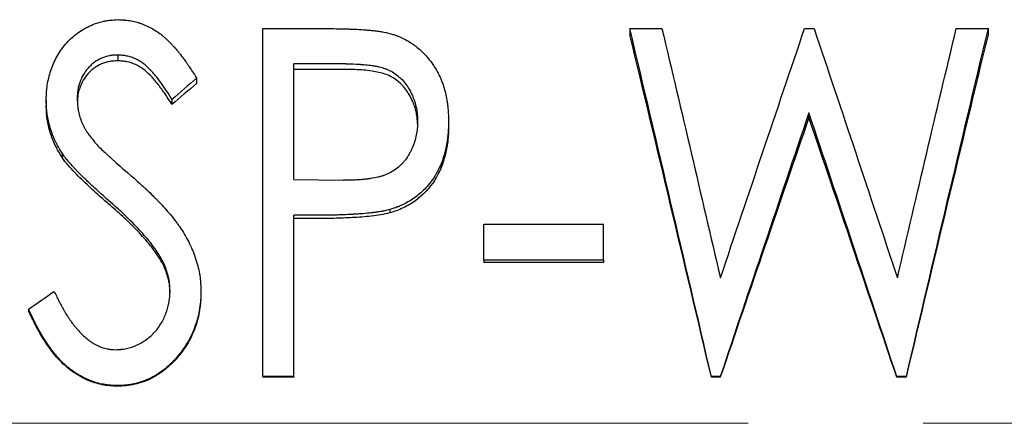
# Model space of a CAD drawing. Header units: millimetres. Extents: x 0 to 420, y 0 to 297.
# Tile 11 of 16: x 157.56 to 171.83, y 143.31 to 149.17. Entities that reach past the tile are written whole.
import ezdxf

# ---------------------------------------------------------------- set-up
doc = ezdxf.new("R2010")
doc.units = ezdxf.units.MM
doc.linetypes.add('CENTERX2', pattern=[20.32, 12.7, -2.54, 2.54, -2.54])

msp = doc.modelspace()

# ---------------------------------------------------------------- linework, layer by layer
at = {"color": 7, "linetype": 'Continuous', "lineweight": 25}
for p, q in [((161.082, 149.039), (161.94, 149.039)), ((161.082, 143.99), (161.082, 149.039)), ((166.402, 149.039), (166.402, 148.949)), ((166.402, 149.039), (166.867, 149.039)), ((168.936, 149.039), (169.073, 149.039)), ((171.134, 149.039), (171.595, 149.039)), ((171.595, 149.039), (171.595, 148.949)), ((158.978, 148.654), (158.978, 148.57)), ((162.283, 148.525), (161.531, 148.525)), ((161.531, 146.848), (161.531, 148.525)), ((160.12, 148.319), (160.12, 148.241)), ((162.283, 148.444), (161.531, 148.444)), ((157.941, 147.997), (157.941, 147.924)), ((159.764, 148.011), (159.764, 147.937)), ((168.998, 147.817), (168.998, 147.747)), ((163.774, 147.693), (163.774, 147.625)), ((158.171, 147.231), (158.171, 147.17)), ((161.531, 146.848), (162.252, 146.837)), ((161.836, 146.33), (161.531, 146.33)), ((161.531, 143.99), (161.531, 146.33)), ((162.923, 146.413), (162.923, 146.365)), ((161.836, 146.283), (161.531, 146.283)), ((164.287, 146.2), (166.018, 146.2)), ((164.287, 145.681), (164.287, 146.2)), ((166.018, 145.681), (166.018, 146.2)), ((159.588, 145.738), (159.588, 145.7)), ((166.018, 145.681), (164.287, 145.681)), ((164.287, 145.681), (164.287, 145.644)), ((166.018, 145.644), (164.287, 145.644)), ((166.018, 145.681), (166.018, 145.644)), ((160.184, 145.233), (160.184, 145.203)), ((157.684, 144.969), (157.684, 144.943)), ((161.531, 143.99), (161.082, 143.99)), ((161.082, 143.99), (161.082, 143.98)), ((161.531, 143.98), (161.082, 143.98)), ((161.531, 143.99), (161.531, 143.98)), ((167.585, 143.99), (167.585, 143.98)), ((167.713, 143.99), (167.585, 143.99)), ((167.713, 143.98), (167.585, 143.98)), ((167.713, 143.99), (167.713, 143.98)), ((170.272, 143.99), (170.272, 143.98)), ((170.406, 143.99), (170.272, 143.99)), ((170.406, 143.98), (170.272, 143.98)), ((170.406, 143.99), (170.406, 143.98)), ((158.973, 143.86), (158.973, 143.851))]:
    msp.add_line(p, q, dxfattribs=at)
at = {"color": 7, "linetype": 'CENTERX2', "lineweight": 18}
msp.add_line((269.716, 143.313), (35.716, 143.313), dxfattribs=at)
at = {"color": 7, "linetype": 'Continuous', "lineweight": 25}
for points, knots in [([(157.941, 147.997), (157.941, 148.022), (157.942, 148.043), (157.943, 148.071), (157.943, 148.079), (157.944, 148.091), (157.944, 148.094), (157.944, 148.099), (157.944, 148.101), (157.945, 148.104), (157.945, 148.105), (157.946, 148.126), (157.948, 148.144), (157.951, 148.181), (157.954, 148.198), (157.968, 148.29), (157.986, 148.362), (158.03, 148.497), (158.059, 148.564), (158.113, 148.663), (158.133, 148.694), (158.174, 148.754), (158.196, 148.782), (158.267, 148.865), (158.32, 148.915), (158.406, 148.98), (158.436, 149.001), (158.499, 149.039), (158.531, 149.056), (158.634, 149.105), (158.702, 149.129), (158.789, 149.147), (158.806, 149.151), (158.833, 149.155), (158.842, 149.156), (158.856, 149.158), (158.861, 149.158), (158.868, 149.159), (158.87, 149.159), (158.875, 149.16), (158.878, 149.16), (158.903, 149.162), (158.94, 149.165), (158.988, 149.167)], [0, 0, 0, 0, 0.03125, 0.03125, 0.046875, 0.046875, 0.054688, 0.054688, 0.058594, 0.058594, 0.0625, 0.0625, 0.09375, 0.09375, 0.125, 0.125, 0.25, 0.25, 0.375, 0.375, 0.4375, 0.4375, 0.5, 0.5, 0.625, 0.625, 0.6875, 0.6875, 0.75, 0.75, 0.875, 0.875, 0.90625, 0.90625, 0.921875, 0.921875, 0.929688, 0.929688, 0.933594, 0.933594, 0.9375, 0.9375, 1, 1, 1, 1]), ([(158.988, 149.167), (159.009, 149.166), (159.027, 149.165), (159.05, 149.164), (159.057, 149.163), (159.067, 149.163), (159.07, 149.163), (159.074, 149.162), (159.076, 149.162), (159.078, 149.162), (159.079, 149.162), (159.114, 149.159), (159.144, 149.155), (159.202, 149.144), (159.231, 149.137), (159.276, 149.124), (159.29, 149.119), (159.32, 149.109), (159.336, 149.103), (159.409, 149.074), (159.464, 149.046), (159.542, 148.997), (159.567, 148.98), (159.605, 148.952), (159.617, 148.943), (159.635, 148.928), (159.641, 148.923), (159.652, 148.913), (159.659, 148.907), (159.685, 148.883), (159.707, 148.863), (159.74, 148.83), (159.751, 148.819), (159.767, 148.801), (159.773, 148.795), (159.781, 148.786), (159.784, 148.783), (159.79, 148.777), (159.793, 148.773), (159.811, 148.753), (159.829, 148.732), (159.859, 148.696), (159.869, 148.683), (159.885, 148.663), (159.89, 148.656), (159.898, 148.645), (159.901, 148.642), (159.907, 148.635), (159.91, 148.63), (159.932, 148.601), (159.951, 148.576), (159.978, 148.538), (159.987, 148.525), (159.999, 148.507), (160.004, 148.5), (160.01, 148.491), (160.012, 148.488), (160.015, 148.484), (160.016, 148.482), (160.018, 148.479), (160.019, 148.477), (160.042, 148.443), (160.075, 148.391), (160.12, 148.319)], [0, 0, 0, 0, 0.03125, 0.03125, 0.046875, 0.046875, 0.054688, 0.054688, 0.058594, 0.058594, 0.0625, 0.0625, 0.125, 0.125, 0.1875, 0.1875, 0.21875, 0.21875, 0.25, 0.25, 0.375, 0.375, 0.4375, 0.4375, 0.46875, 0.46875, 0.484375, 0.484375, 0.5, 0.5, 0.5625, 0.5625, 0.59375, 0.59375, 0.609375, 0.609375, 0.617188, 0.617188, 0.625, 0.625, 0.6875, 0.6875, 0.71875, 0.71875, 0.734375, 0.734375, 0.742188, 0.742188, 0.75, 0.75, 0.8125, 0.8125, 0.84375, 0.84375, 0.859375, 0.859375, 0.867188, 0.867188, 0.871094, 0.871094, 0.875, 0.875, 1, 1, 1, 1]), ([(161.94, 149.039), (162.035, 149.038), (162.124, 149.037), (162.249, 149.034), (162.289, 149.033), (162.347, 149.031), (162.367, 149.03), (162.395, 149.029), (162.404, 149.029), (162.418, 149.028), (162.422, 149.028), (162.429, 149.027), (162.431, 149.027), (162.436, 149.027), (162.437, 149.027), (162.492, 149.024), (162.538, 149.021), (162.601, 149.016), (162.62, 149.015), (162.648, 149.012), (162.657, 149.011), (162.669, 149.01), (162.674, 149.01), (162.68, 149.009), (162.682, 149.009), (162.686, 149.008), (162.687, 149.008), (162.712, 149.005), (162.733, 149.003), (162.764, 148.999), (162.774, 148.997), (162.789, 148.995), (162.794, 148.994), (162.804, 148.992), (162.81, 148.992), (162.847, 148.985), (162.888, 148.976), (162.936, 148.963)], [0, 0, 0, 0, 0.25, 0.25, 0.375, 0.375, 0.4375, 0.4375, 0.46875, 0.46875, 0.484375, 0.484375, 0.492188, 0.492188, 0.5, 0.5, 0.625, 0.625, 0.6875, 0.6875, 0.71875, 0.71875, 0.734375, 0.734375, 0.742188, 0.742188, 0.75, 0.75, 0.8125, 0.8125, 0.84375, 0.84375, 0.859375, 0.859375, 0.875, 0.875, 1, 1, 1, 1]), ([(162.936, 148.963), (162.957, 148.957), (162.976, 148.951), (163.001, 148.942), (163.008, 148.94), (163.018, 148.936), (163.021, 148.935), (163.026, 148.933), (163.027, 148.933), (163.03, 148.932), (163.031, 148.932), (163.048, 148.925), (163.063, 148.919), (163.086, 148.908), (163.094, 148.905), (163.11, 148.897), (163.119, 148.893), (163.156, 148.875), (163.185, 148.858), (163.228, 148.831), (163.242, 148.822), (163.271, 148.802), (163.285, 148.791), (163.326, 148.76), (163.352, 148.738), (163.389, 148.703), (163.401, 148.691), (163.425, 148.667), (163.436, 148.655), (163.496, 148.587), (163.538, 148.532), (163.589, 148.451), (163.606, 148.423), (163.629, 148.377), (163.637, 148.362), (163.652, 148.33), (163.659, 148.312), (163.679, 148.264), (163.691, 148.232), (163.712, 148.167), (163.722, 148.134), (163.737, 148.069), (163.743, 148.035), (163.752, 147.985), (163.755, 147.968), (163.758, 147.942), (163.759, 147.933), (163.761, 147.92), (163.761, 147.916), (163.762, 147.91), (163.762, 147.907), (163.763, 147.903), (163.763, 147.9), (163.769, 147.848), (163.772, 147.779), (163.774, 147.693)], [0, 0, 0, 0, 0.03125, 0.03125, 0.046875, 0.046875, 0.054688, 0.054688, 0.058594, 0.058594, 0.0625, 0.0625, 0.09375, 0.09375, 0.109375, 0.109375, 0.125, 0.125, 0.1875, 0.1875, 0.21875, 0.21875, 0.25, 0.25, 0.3125, 0.3125, 0.34375, 0.34375, 0.375, 0.375, 0.5, 0.5, 0.5625, 0.5625, 0.59375, 0.59375, 0.625, 0.625, 0.6875, 0.6875, 0.75, 0.75, 0.8125, 0.8125, 0.84375, 0.84375, 0.859375, 0.859375, 0.867188, 0.867188, 0.871094, 0.871094, 0.875, 0.875, 1, 1, 1, 1]), ([(158.978, 148.654), (158.952, 148.653), (158.928, 148.651), (158.898, 148.649), (158.889, 148.648), (158.876, 148.646), (158.872, 148.646), (158.867, 148.645), (158.865, 148.645), (158.861, 148.644), (158.86, 148.644), (158.821, 148.637), (158.782, 148.624), (158.704, 148.59), (158.668, 148.57), (158.623, 148.536), (158.608, 148.524), (158.586, 148.503), (158.578, 148.496), (158.564, 148.481), (158.556, 148.473), (158.522, 148.435), (158.499, 148.402), (158.458, 148.333), (158.441, 148.297), (158.421, 148.238), (158.415, 148.218), (158.407, 148.189), (158.405, 148.179), (158.402, 148.164), (158.401, 148.159), (158.4, 148.152), (158.4, 148.149), (158.399, 148.145), (158.399, 148.141), (158.395, 148.113), (158.392, 148.073), (158.39, 148.019)], [0, 0, 0, 0, 0.0625, 0.0625, 0.09375, 0.09375, 0.109375, 0.109375, 0.117188, 0.117188, 0.125, 0.125, 0.25, 0.25, 0.375, 0.375, 0.4375, 0.4375, 0.46875, 0.46875, 0.5, 0.5, 0.625, 0.625, 0.75, 0.75, 0.8125, 0.8125, 0.84375, 0.84375, 0.859375, 0.859375, 0.867188, 0.867188, 0.875, 0.875, 1, 1, 1, 1]), ([(159.764, 148.011), (159.708, 148.102), (159.654, 148.183), (159.575, 148.291), (159.549, 148.324), (159.511, 148.37), (159.498, 148.385), (159.48, 148.406), (159.474, 148.413), (159.464, 148.423), (159.461, 148.427), (159.457, 148.432), (159.455, 148.433), (159.452, 148.437), (159.451, 148.438), (159.416, 148.474), (159.382, 148.504), (159.329, 148.544), (159.311, 148.556), (159.283, 148.572), (159.274, 148.578), (159.255, 148.588), (159.246, 148.592), (159.216, 148.606), (159.195, 148.615), (159.153, 148.629), (159.131, 148.635), (159.1, 148.642), (159.09, 148.644), (159.073, 148.646), (159.068, 148.647), (159.059, 148.648), (159.056, 148.648), (159.051, 148.649), (159.047, 148.649), (159.03, 148.651), (159.008, 148.652), (158.978, 148.654)], [0, 0, 0, 0, 0.25, 0.25, 0.375, 0.375, 0.4375, 0.4375, 0.46875, 0.46875, 0.484375, 0.484375, 0.492188, 0.492188, 0.5, 0.5, 0.625, 0.625, 0.6875, 0.6875, 0.71875, 0.71875, 0.75, 0.75, 0.8125, 0.8125, 0.875, 0.875, 0.90625, 0.90625, 0.921875, 0.921875, 0.929688, 0.929688, 0.9375, 0.9375, 1, 1, 1, 1]), ([(158.978, 148.57), (158.955, 148.569), (158.915, 148.567), (158.855, 148.561), (158.8, 148.547), (158.724, 148.519), (158.653, 148.48), (158.591, 148.429), (158.535, 148.372), (158.475, 148.29), (158.435, 148.205), (158.415, 148.142), (158.405, 148.103), (158.397, 148.061), (158.394, 148.022), (158.392, 147.996), (158.392, 147.986)], [0, 0, 0, 0, 0.076301, 0.130683, 0.193801, 0.261336, 0.391791, 0.454838, 0.522461, 0.652798, 0.783443, 0.82795, 0.871455, 0.914148, 0.968493, 1, 1, 1, 1]), ([(159.764, 147.937), (159.728, 147.993), (159.661, 148.099), (159.555, 148.24), (159.455, 148.358), (159.352, 148.451), (159.237, 148.519), (159.133, 148.555), (159.045, 148.567), (159.001, 148.569), (158.978, 148.57)], [0, 0, 0, 0, 0.189373, 0.355879, 0.500281, 0.628821, 0.750094, 0.874944, 0.937455, 1, 1, 1, 1]), ([(162.283, 148.525), (162.361, 148.525), (162.425, 148.524), (162.477, 148.521), (162.482, 148.52), (162.491, 148.52), (162.495, 148.519), (162.507, 148.519), (162.515, 148.518), (162.54, 148.516), (162.556, 148.515), (162.603, 148.51), (162.634, 148.506), (162.669, 148.501), (162.674, 148.5), (162.683, 148.499), (162.687, 148.498), (162.7, 148.496), (162.708, 148.495), (162.733, 148.49), (162.75, 148.487), (162.796, 148.476), (162.825, 148.468), (162.854, 148.457), (162.859, 148.456), (162.867, 148.453), (162.871, 148.451), (162.882, 148.447), (162.89, 148.444), (162.912, 148.434), (162.926, 148.427), (162.969, 148.405), (162.995, 148.388), (163.044, 148.35), (163.067, 148.33), (163.11, 148.287), (163.13, 148.263), (163.187, 148.187), (163.221, 148.13), (163.253, 148.058), (163.255, 148.052), (163.261, 148.037), (163.264, 148.03), (163.273, 148.008), (163.278, 147.993), (163.292, 147.947), (163.3, 147.915), (163.314, 147.85), (163.318, 147.819), (163.321, 147.786), (163.321, 147.785), (163.321, 147.782), (163.321, 147.781), (163.322, 147.776), (163.322, 147.773), (163.322, 147.763), (163.323, 147.755), (163.324, 147.731), (163.325, 147.713), (163.325, 147.691)], [0, 0, 0, 0, 0.125, 0.125, 0.132812, 0.132812, 0.140625, 0.140625, 0.15625, 0.15625, 0.1875, 0.1875, 0.25, 0.25, 0.257812, 0.257812, 0.265625, 0.265625, 0.28125, 0.28125, 0.3125, 0.3125, 0.375, 0.375, 0.382812, 0.382812, 0.390625, 0.390625, 0.40625, 0.40625, 0.4375, 0.4375, 0.5, 0.5, 0.5625, 0.5625, 0.625, 0.625, 0.75, 0.75, 0.765625, 0.765625, 0.78125, 0.78125, 0.8125, 0.8125, 0.875, 0.875, 0.9375, 0.9375, 0.941406, 0.941406, 0.945312, 0.945312, 0.953125, 0.953125, 0.96875, 0.96875, 1, 1, 1, 1]), ([(163.324, 147.656), (163.323, 147.672), (163.322, 147.711), (163.315, 147.776), (163.299, 147.849), (163.278, 147.922), (163.247, 148), (163.205, 148.081), (163.135, 148.186), (163.046, 148.276), (162.941, 148.343), (162.854, 148.379), (162.761, 148.404), (162.657, 148.423), (162.542, 148.436), (162.414, 148.443), (162.329, 148.444), (162.283, 148.444)], [0, 0, 0, 0, 0.031993, 0.07953, 0.131633, 0.183071, 0.233179, 0.301212, 0.365849, 0.488579, 0.551393, 0.61634, 0.676074, 0.744199, 0.828492, 0.908282, 1, 1, 1, 1]), ([(158.171, 147.231), (158.159, 147.25), (158.149, 147.267), (158.136, 147.289), (158.132, 147.296), (158.127, 147.305), (158.125, 147.308), (158.122, 147.312), (158.122, 147.313), (158.12, 147.316), (158.12, 147.316), (158.11, 147.333), (158.102, 147.348), (158.09, 147.37), (158.087, 147.378), (158.079, 147.393), (158.075, 147.401), (158.045, 147.464), (158.021, 147.527), (157.989, 147.633), (157.98, 147.667), (157.969, 147.716), (157.965, 147.732), (157.959, 147.764), (157.957, 147.779), (157.953, 147.812), (157.951, 147.828), (157.948, 147.853), (157.947, 147.862), (157.946, 147.875), (157.946, 147.879), (157.945, 147.885), (157.945, 147.888), (157.945, 147.892), (157.945, 147.895), (157.943, 147.919), (157.942, 147.952), (157.941, 147.997)], [0, 0, 0, 0, 0.0625, 0.0625, 0.09375, 0.09375, 0.109375, 0.109375, 0.117188, 0.117188, 0.125, 0.125, 0.1875, 0.1875, 0.21875, 0.21875, 0.25, 0.25, 0.5, 0.5, 0.625, 0.625, 0.6875, 0.6875, 0.75, 0.75, 0.8125, 0.8125, 0.84375, 0.84375, 0.859375, 0.859375, 0.867188, 0.867188, 0.875, 0.875, 1, 1, 1, 1]), ([(158.171, 147.17), (158.153, 147.198), (158.118, 147.255), (158.055, 147.373), (157.996, 147.529), (157.956, 147.692), (157.944, 147.825), (157.942, 147.891), (157.941, 147.924)], [0, 0, 0, 0, 0.12507, 0.250117, 0.500028, 0.749882, 0.874929, 1, 1, 1, 1]), ([(158.39, 148.019), (158.391, 147.999), (158.392, 147.981), (158.393, 147.959), (158.394, 147.952), (158.395, 147.942), (158.395, 147.939), (158.395, 147.935), (158.395, 147.934), (158.395, 147.931), (158.396, 147.931), (158.397, 147.912), (158.399, 147.897), (158.402, 147.874), (158.403, 147.867), (158.405, 147.853), (158.407, 147.847), (158.414, 147.81), (158.421, 147.781), (158.434, 147.739), (158.439, 147.724), (158.45, 147.696), (158.456, 147.681), (158.473, 147.641), (158.487, 147.615), (158.509, 147.576), (158.516, 147.563), (158.529, 147.544), (158.533, 147.537), (158.539, 147.527), (158.542, 147.524), (158.545, 147.519), (158.546, 147.517), (158.548, 147.514), (158.55, 147.512), (158.574, 147.478), (158.611, 147.43), (158.661, 147.369)], [0, 0, 0, 0, 0.0625, 0.0625, 0.09375, 0.09375, 0.109375, 0.109375, 0.117188, 0.117188, 0.125, 0.125, 0.1875, 0.1875, 0.21875, 0.21875, 0.25, 0.25, 0.375, 0.375, 0.4375, 0.4375, 0.5, 0.5, 0.625, 0.625, 0.6875, 0.6875, 0.71875, 0.71875, 0.734375, 0.734375, 0.742188, 0.742188, 0.75, 0.75, 1, 1, 1, 1]), ([(163.325, 147.691), (163.324, 147.647), (163.323, 147.614), (163.321, 147.591), (163.32, 147.588), (163.32, 147.584), (163.32, 147.582), (163.319, 147.576), (163.319, 147.572), (163.318, 147.56), (163.317, 147.552), (163.313, 147.527), (163.31, 147.511), (163.3, 147.462), (163.292, 147.429), (163.272, 147.366), (163.261, 147.336), (163.241, 147.291), (163.234, 147.276), (163.219, 147.246), (163.211, 147.232), (163.186, 147.189), (163.168, 147.162), (163.138, 147.123), (163.127, 147.109), (163.105, 147.084), (163.094, 147.072), (163.059, 147.038), (163.035, 147.017), (162.956, 146.96), (162.898, 146.929), (162.831, 146.906), (162.828, 146.905), (162.821, 146.903), (162.818, 146.902), (162.808, 146.898), (162.801, 146.896), (162.779, 146.89), (162.764, 146.886), (162.716, 146.875), (162.681, 146.868), (162.639, 146.862), (162.636, 146.861), (162.629, 146.86), (162.625, 146.86), (162.613, 146.858), (162.606, 146.857), (162.582, 146.854), (162.565, 146.852), (162.514, 146.847), (162.478, 146.845), (162.429, 146.841), (162.413, 146.841), (162.39, 146.839), (162.383, 146.839), (162.371, 146.839), (162.364, 146.838), (162.329, 146.837), (162.294, 146.837), (162.252, 146.837)], [0, 0, 0, 0, 0.0625, 0.0625, 0.066406, 0.066406, 0.070312, 0.070312, 0.078125, 0.078125, 0.09375, 0.09375, 0.125, 0.125, 0.1875, 0.1875, 0.25, 0.25, 0.28125, 0.28125, 0.3125, 0.3125, 0.375, 0.375, 0.40625, 0.40625, 0.4375, 0.4375, 0.5, 0.5, 0.625, 0.625, 0.632812, 0.632812, 0.640625, 0.640625, 0.65625, 0.65625, 0.6875, 0.6875, 0.75, 0.75, 0.757812, 0.757812, 0.765625, 0.765625, 0.78125, 0.78125, 0.8125, 0.8125, 0.875, 0.875, 0.90625, 0.90625, 0.921875, 0.921875, 0.9375, 0.9375, 1, 1, 1, 1]), ([(163.774, 147.693), (163.773, 147.649), (163.772, 147.609), (163.769, 147.557), (163.768, 147.541), (163.767, 147.519), (163.766, 147.512), (163.765, 147.502), (163.765, 147.498), (163.765, 147.493), (163.764, 147.492), (163.764, 147.489), (163.764, 147.488), (163.76, 147.451), (163.756, 147.417), (163.747, 147.366), (163.744, 147.349), (163.737, 147.315), (163.734, 147.298), (163.713, 147.209), (163.691, 147.141), (163.652, 147.045), (163.638, 147.014), (163.615, 146.969), (163.607, 146.954), (163.594, 146.932), (163.59, 146.925), (163.582, 146.911), (163.578, 146.905), (163.535, 146.836), (163.492, 146.78), (163.399, 146.679), (163.348, 146.633), (163.239, 146.553), (163.179, 146.517), (163.1, 146.479), (163.084, 146.472), (163.061, 146.461), (163.053, 146.458), (163.041, 146.453), (163.037, 146.452), (163.031, 146.45), (163.029, 146.449), (163.025, 146.447), (163.022, 146.446), (162.999, 146.438), (162.967, 146.427), (162.923, 146.413)], [0, 0, 0, 0, 0.0625, 0.0625, 0.09375, 0.09375, 0.109375, 0.109375, 0.117188, 0.117188, 0.121094, 0.121094, 0.125, 0.125, 0.1875, 0.1875, 0.21875, 0.21875, 0.25, 0.25, 0.375, 0.375, 0.4375, 0.4375, 0.46875, 0.46875, 0.484375, 0.484375, 0.5, 0.5, 0.625, 0.625, 0.75, 0.75, 0.875, 0.875, 0.90625, 0.90625, 0.921875, 0.921875, 0.929688, 0.929688, 0.933594, 0.933594, 0.9375, 0.9375, 1, 1, 1, 1]), ([(163.774, 147.625), (163.772, 147.557), (163.769, 147.42), (163.723, 147.151), (163.595, 146.828), (163.356, 146.57), (163.148, 146.449), (163.021, 146.395), (162.956, 146.375), (162.923, 146.365)], [0, 0, 0, 0, 0.1253334, 0.2506066, 0.5001897, 0.7494726, 0.8746607, 0.9373224, 1, 1, 1, 1]), ([(158.661, 147.369), (158.683, 147.344), (158.704, 147.323), (158.749, 147.281), (158.771, 147.259), (158.806, 147.228), (158.818, 147.217), (158.835, 147.201), (158.84, 147.196), (158.849, 147.188), (158.852, 147.185), (158.856, 147.181), (158.858, 147.18), (158.86, 147.178), (158.86, 147.177), (158.862, 147.176), (158.863, 147.175), (158.868, 147.171), (158.876, 147.163), (158.893, 147.148), (158.9, 147.142), (158.911, 147.132), (158.915, 147.128), (158.922, 147.122), (158.924, 147.121), (158.927, 147.118), (158.928, 147.117), (158.931, 147.115), (158.932, 147.113), (158.994, 147.059), (159.087, 146.977), (159.214, 146.866)], [0, 0, 0, 0, 0.125, 0.125, 0.25, 0.25, 0.3125, 0.3125, 0.34375, 0.34375, 0.359375, 0.359375, 0.367188, 0.367188, 0.371094, 0.371094, 0.375, 0.375, 0.4375, 0.4375, 0.46875, 0.46875, 0.484375, 0.484375, 0.492188, 0.492188, 0.496094, 0.496094, 0.5, 0.5, 1, 1, 1, 1]), ([(158.845, 146.545), (158.805, 146.58), (158.772, 146.61), (158.73, 146.646), (158.718, 146.657), (158.705, 146.669), (158.702, 146.671), (158.696, 146.677), (158.692, 146.68), (158.682, 146.69), (158.676, 146.696), (158.641, 146.728), (158.611, 146.755), (158.571, 146.793), (158.563, 146.801), (158.545, 146.818), (158.537, 146.826), (158.511, 146.851), (158.494, 146.867), (158.448, 146.912), (158.42, 146.94), (158.383, 146.978), (158.371, 146.99), (158.358, 147.004), (158.356, 147.006), (158.348, 147.015), (158.344, 147.019), (158.332, 147.032), (158.325, 147.04), (158.303, 147.064), (158.29, 147.079), (158.272, 147.099), (158.266, 147.105), (158.256, 147.118), (158.248, 147.127), (158.234, 147.144), (158.228, 147.151), (158.219, 147.162), (158.217, 147.166), (158.211, 147.173), (158.21, 147.176), (158.198, 147.191), (158.186, 147.209), (158.171, 147.231)], [0, 0, 0, 0, 0.125, 0.125, 0.1875, 0.1875, 0.203125, 0.203125, 0.21875, 0.21875, 0.25, 0.25, 0.375, 0.375, 0.40625, 0.40625, 0.4375, 0.4375, 0.5, 0.5, 0.625, 0.625, 0.6875, 0.6875, 0.703125, 0.703125, 0.71875, 0.71875, 0.75, 0.75, 0.8125, 0.8125, 0.84375, 0.84375, 0.875, 0.875, 0.90625, 0.90625, 0.921875, 0.921875, 0.9375, 0.9375, 1, 1, 1, 1]), ([(158.845, 146.494), (158.797, 146.536), (158.7, 146.62), (158.536, 146.771), (158.386, 146.915), (158.273, 147.038), (158.211, 147.111), (158.185, 147.15), (158.171, 147.17)], [0, 0, 0, 0, 0.200166, 0.400252, 0.700364, 0.850532, 0.924866, 1, 1, 1, 1]), ([(159.214, 146.866), (159.253, 146.832), (159.288, 146.801), (159.333, 146.76), (159.347, 146.747), (159.366, 146.729), (159.372, 146.724), (159.381, 146.715), (159.384, 146.713), (159.388, 146.709), (159.389, 146.707), (159.392, 146.705), (159.393, 146.704), (159.426, 146.673), (159.456, 146.644), (159.499, 146.601), (159.514, 146.587), (159.535, 146.566), (159.541, 146.559), (159.552, 146.548), (159.555, 146.545), (159.562, 146.538), (159.565, 146.535), (159.631, 146.466), (159.689, 146.402), (159.767, 146.308), (159.792, 146.277), (159.827, 146.23), (159.838, 146.215), (159.855, 146.192), (159.86, 146.185), (159.871, 146.169), (159.876, 146.163), (159.926, 146.089), (159.968, 146.018), (160.025, 145.906), (160.043, 145.868), (160.067, 145.812), (160.074, 145.793), (160.085, 145.764), (160.089, 145.755), (160.095, 145.736), (160.098, 145.727), (160.13, 145.635), (160.15, 145.556), (160.167, 145.46), (160.17, 145.44), (160.173, 145.409), (160.174, 145.399), (160.176, 145.383), (160.176, 145.378), (160.177, 145.37), (160.177, 145.367), (160.178, 145.362), (160.178, 145.358), (160.18, 145.329), (160.182, 145.288), (160.184, 145.233)], [0, 0, 0, 0, 0.0625, 0.0625, 0.09375, 0.09375, 0.109375, 0.109375, 0.117188, 0.117188, 0.121094, 0.121094, 0.125, 0.125, 0.1875, 0.1875, 0.21875, 0.21875, 0.234375, 0.234375, 0.242188, 0.242188, 0.25, 0.25, 0.375, 0.375, 0.4375, 0.4375, 0.46875, 0.46875, 0.484375, 0.484375, 0.5, 0.5, 0.625, 0.625, 0.6875, 0.6875, 0.71875, 0.71875, 0.734375, 0.734375, 0.75, 0.75, 0.875, 0.875, 0.90625, 0.90625, 0.921875, 0.921875, 0.929688, 0.929688, 0.933594, 0.933594, 0.9375, 0.9375, 1, 1, 1, 1]), ([(159.588, 145.738), (159.573, 145.763), (159.558, 145.785), (159.539, 145.814), (159.533, 145.823), (159.525, 145.835), (159.522, 145.839), (159.518, 145.844), (159.517, 145.846), (159.515, 145.85), (159.514, 145.851), (159.5, 145.87), (159.487, 145.888), (159.466, 145.915), (159.459, 145.924), (159.447, 145.938), (159.444, 145.943), (159.436, 145.952), (159.432, 145.958), (159.4, 145.996), (159.371, 146.03), (159.31, 146.099), (159.279, 146.132), (159.211, 146.203), (159.178, 146.236), (159.129, 146.285), (159.113, 146.3), (159.089, 146.324), (159.081, 146.331), (159.069, 146.342), (159.065, 146.346), (159.059, 146.352), (159.057, 146.354), (159.053, 146.357), (159.051, 146.359), (159.001, 146.406), (158.933, 146.467), (158.845, 146.545)], [0, 0, 0, 0, 0.0625, 0.0625, 0.09375, 0.09375, 0.109375, 0.109375, 0.117188, 0.117188, 0.125, 0.125, 0.1875, 0.1875, 0.21875, 0.21875, 0.234375, 0.234375, 0.25, 0.25, 0.375, 0.375, 0.5, 0.5, 0.625, 0.625, 0.6875, 0.6875, 0.71875, 0.71875, 0.734375, 0.734375, 0.742188, 0.742188, 0.75, 0.75, 1, 1, 1, 1]), ([(159.588, 145.7), (159.564, 145.738), (159.514, 145.814), (159.401, 145.957), (159.247, 146.124), (159.051, 146.315), (158.914, 146.435), (158.845, 146.494)], [0, 0, 0, 0, 0.125, 0.249996, 0.499963, 0.749978, 1, 1, 1, 1]), ([(162.923, 146.413), (162.896, 146.406), (162.871, 146.4), (162.838, 146.393), (162.828, 146.391), (162.813, 146.388), (162.808, 146.387), (162.798, 146.385), (162.795, 146.384), (162.769, 146.38), (162.748, 146.377), (162.714, 146.372), (162.702, 146.37), (162.684, 146.368), (162.679, 146.368), (162.669, 146.366), (162.666, 146.366), (162.66, 146.365), (162.656, 146.365), (162.618, 146.361), (162.578, 146.357), (162.51, 146.351), (162.486, 146.35), (162.448, 146.347), (162.435, 146.346), (162.416, 146.345), (162.409, 146.345), (162.396, 146.344), (162.388, 146.344), (162.335, 146.341), (162.289, 146.338), (162.221, 146.336), (162.199, 146.335), (162.165, 146.334), (162.154, 146.334), (162.137, 146.333), (162.131, 146.333), (162.123, 146.333), (162.12, 146.333), (162.115, 146.333), (162.111, 146.332), (162.045, 146.331), (161.954, 146.33), (161.836, 146.33)], [0, 0, 0, 0, 0.0625, 0.0625, 0.09375, 0.09375, 0.109375, 0.109375, 0.125, 0.125, 0.1875, 0.1875, 0.21875, 0.21875, 0.234375, 0.234375, 0.242188, 0.242188, 0.25, 0.25, 0.375, 0.375, 0.4375, 0.4375, 0.46875, 0.46875, 0.484375, 0.484375, 0.5, 0.5, 0.625, 0.625, 0.6875, 0.6875, 0.71875, 0.71875, 0.734375, 0.734375, 0.742188, 0.742188, 0.75, 0.75, 1, 1, 1, 1]), ([(162.923, 146.365), (162.878, 146.354), (162.79, 146.333), (162.609, 146.31), (162.382, 146.295), (162.109, 146.284), (161.927, 146.283), (161.836, 146.283)], [0, 0, 0, 0, 0.124974, 0.249971, 0.499966, 0.749979, 1, 1, 1, 1]), ([(159.736, 145.241), (159.734, 145.27), (159.733, 145.295), (159.731, 145.328), (159.73, 145.338), (159.728, 145.352), (159.728, 145.356), (159.727, 145.362), (159.727, 145.364), (159.726, 145.368), (159.726, 145.369), (159.723, 145.392), (159.719, 145.412), (159.712, 145.444), (159.709, 145.455), (159.703, 145.477), (159.7, 145.489), (159.69, 145.521), (159.683, 145.542), (159.671, 145.573), (159.667, 145.583), (159.66, 145.597), (159.658, 145.602), (159.655, 145.61), (159.654, 145.612), (159.652, 145.617), (159.65, 145.62), (159.637, 145.648), (159.617, 145.687), (159.588, 145.738)], [0, 0, 0, 0, 0.125, 0.125, 0.1875, 0.1875, 0.21875, 0.21875, 0.234375, 0.234375, 0.25, 0.25, 0.375, 0.375, 0.4375, 0.4375, 0.5, 0.5, 0.625, 0.625, 0.6875, 0.6875, 0.71875, 0.71875, 0.734375, 0.734375, 0.75, 0.75, 1, 1, 1, 1]), ([(159.736, 145.21), (159.734, 145.254), (159.73, 145.34), (159.699, 145.466), (159.652, 145.587), (159.61, 145.662), (159.588, 145.7)], [0, 0, 0, 0, 0.250041, 0.499937, 0.749895, 1, 1, 1, 1]), ([(158.056, 145.226), (158.072, 145.194), (158.085, 145.165), (158.103, 145.129), (158.108, 145.118), (158.116, 145.103), (158.118, 145.098), (158.122, 145.091), (158.123, 145.089), (158.124, 145.086), (158.125, 145.084), (158.126, 145.082), (158.126, 145.082), (158.14, 145.055), (158.153, 145.03), (158.173, 144.994), (158.179, 144.983), (158.189, 144.966), (158.192, 144.96), (158.198, 144.949), (158.201, 144.944), (158.234, 144.888), (158.264, 144.841), (158.311, 144.776), (158.327, 144.754), (158.351, 144.723), (158.36, 144.713), (158.372, 144.699), (158.376, 144.694), (158.382, 144.686), (158.384, 144.684), (158.388, 144.679), (158.39, 144.677), (158.432, 144.629), (158.473, 144.588), (158.534, 144.536), (158.554, 144.52), (158.585, 144.498), (158.596, 144.491), (158.611, 144.481), (158.616, 144.478), (158.624, 144.473), (158.627, 144.471), (158.632, 144.468), (158.634, 144.467), (158.687, 144.437), (158.736, 144.416), (158.797, 144.399), (158.809, 144.396), (158.829, 144.392), (158.836, 144.391), (158.846, 144.389), (158.849, 144.389), (158.855, 144.388), (158.856, 144.388), (158.86, 144.387), (158.862, 144.387), (158.881, 144.385), (158.908, 144.383), (158.943, 144.381)], [0, 0, 0, 0, 0.0625, 0.0625, 0.09375, 0.09375, 0.109375, 0.109375, 0.117188, 0.117188, 0.121094, 0.121094, 0.125, 0.125, 0.1875, 0.1875, 0.21875, 0.21875, 0.234375, 0.234375, 0.25, 0.25, 0.375, 0.375, 0.4375, 0.4375, 0.46875, 0.46875, 0.484375, 0.484375, 0.492188, 0.492188, 0.5, 0.5, 0.625, 0.625, 0.6875, 0.6875, 0.71875, 0.71875, 0.734375, 0.734375, 0.742188, 0.742188, 0.75, 0.75, 0.875, 0.875, 0.90625, 0.90625, 0.921875, 0.921875, 0.929688, 0.929688, 0.933594, 0.933594, 0.9375, 0.9375, 1, 1, 1, 1]), ([(158.943, 144.381), (158.979, 144.382), (159.007, 144.384), (159.03, 144.386), (159.032, 144.386), (159.037, 144.386), (159.041, 144.387), (159.05, 144.388), (159.057, 144.389), (159.076, 144.392), (159.09, 144.394), (159.157, 144.409), (159.208, 144.427), (159.306, 144.472), (159.354, 144.5), (159.442, 144.564), (159.481, 144.6), (159.552, 144.679), (159.583, 144.722), (159.624, 144.792), (159.637, 144.816), (159.66, 144.867), (159.671, 144.893), (159.699, 144.972), (159.713, 145.024), (159.724, 145.091), (159.727, 145.104), (159.729, 145.125), (159.73, 145.131), (159.731, 145.142), (159.731, 145.145), (159.732, 145.15), (159.732, 145.152), (159.732, 145.155), (159.732, 145.158), (159.734, 145.177), (159.735, 145.204), (159.736, 145.241)], [0, 0, 0, 0, 0.0625, 0.0625, 0.070312, 0.070312, 0.078125, 0.078125, 0.09375, 0.09375, 0.125, 0.125, 0.25, 0.25, 0.375, 0.375, 0.5, 0.5, 0.625, 0.625, 0.6875, 0.6875, 0.75, 0.75, 0.875, 0.875, 0.90625, 0.90625, 0.921875, 0.921875, 0.929688, 0.929688, 0.933594, 0.933594, 0.9375, 0.9375, 1, 1, 1, 1]), ([(160.184, 145.233), (160.184, 145.205), (160.183, 145.18), (160.182, 145.148), (160.182, 145.138), (160.181, 145.125), (160.181, 145.121), (160.181, 145.115), (160.18, 145.113), (160.18, 145.109), (160.18, 145.108), (160.177, 145.067), (160.172, 145.025), (160.157, 144.933), (160.149, 144.892), (160.13, 144.815), (160.118, 144.775), (160.087, 144.688), (160.071, 144.648), (160.038, 144.575), (160.019, 144.54), (159.986, 144.482), (159.975, 144.463), (159.952, 144.427), (159.94, 144.409), (159.916, 144.375), (159.903, 144.358), (159.884, 144.332), (159.877, 144.324), (159.864, 144.307), (159.858, 144.3), (159.792, 144.22), (159.729, 144.158), (159.632, 144.079), (159.599, 144.054), (159.548, 144.021), (159.531, 144.01), (159.496, 143.99), (159.479, 143.982), (159.386, 143.935), (159.308, 143.906), (159.203, 143.882), (159.182, 143.878), (159.151, 143.873), (159.14, 143.871), (159.125, 143.869), (159.12, 143.868), (159.112, 143.868), (159.11, 143.867), (159.104, 143.867), (159.101, 143.866), (159.072, 143.863), (159.03, 143.861), (158.973, 143.86)], [0, 0, 0, 0, 0.03125, 0.03125, 0.046875, 0.046875, 0.054688, 0.054688, 0.058594, 0.058594, 0.0625, 0.0625, 0.125, 0.125, 0.1875, 0.1875, 0.25, 0.25, 0.3125, 0.3125, 0.375, 0.375, 0.40625, 0.40625, 0.4375, 0.4375, 0.46875, 0.46875, 0.484375, 0.484375, 0.5, 0.5, 0.625, 0.625, 0.6875, 0.6875, 0.71875, 0.71875, 0.75, 0.75, 0.875, 0.875, 0.90625, 0.90625, 0.921875, 0.921875, 0.929688, 0.929688, 0.933594, 0.933594, 0.9375, 0.9375, 1, 1, 1, 1]), ([(160.184, 145.203), (160.184, 145.161), (160.182, 145.078), (160.166, 144.953), (160.142, 144.829), (160.102, 144.703), (160.05, 144.575), (159.968, 144.428), (159.799, 144.196), (159.544, 143.98), (159.266, 143.883), (159.1, 143.855), (159.015, 143.852), (158.973, 143.851)], [0, 0, 0, 0, 0.062639, 0.125263, 0.187893, 0.250516, 0.322201, 0.393371, 0.500935, 0.749742, 0.874762, 0.937367, 1, 1, 1, 1]), ([(158.973, 143.86), (158.949, 143.86), (158.927, 143.861), (158.899, 143.863), (158.891, 143.863), (158.879, 143.864), (158.875, 143.864), (158.868, 143.865), (158.866, 143.865), (158.844, 143.867), (158.827, 143.869), (158.799, 143.874), (158.789, 143.875), (158.775, 143.878), (158.77, 143.879), (158.76, 143.88), (158.755, 143.881), (158.716, 143.889), (158.681, 143.898), (158.627, 143.915), (158.609, 143.921), (158.582, 143.932), (158.573, 143.935), (158.559, 143.941), (158.555, 143.943), (158.546, 143.946), (158.54, 143.949), (158.505, 143.964), (158.471, 143.981), (158.402, 144.02), (158.37, 144.04), (158.309, 144.082), (158.28, 144.105), (158.237, 144.141), (158.223, 144.154), (158.202, 144.173), (158.195, 144.18), (158.181, 144.193), (158.174, 144.2), (158.12, 144.255), (158.073, 144.309), (158.004, 144.399), (157.981, 144.431), (157.948, 144.48), (157.937, 144.497), (157.921, 144.522), (157.915, 144.531), (157.907, 144.544), (157.904, 144.548), (157.899, 144.557), (157.896, 144.563), (157.876, 144.595), (157.858, 144.626), (157.83, 144.675), (157.821, 144.692), (157.807, 144.719), (157.802, 144.728), (157.795, 144.741), (157.793, 144.746), (157.789, 144.753), (157.788, 144.755), (157.785, 144.76), (157.784, 144.763), (157.758, 144.814), (157.725, 144.882), (157.684, 144.969)], [0, 0, 0, 0, 0.03125, 0.03125, 0.046875, 0.046875, 0.054688, 0.054688, 0.0625, 0.0625, 0.09375, 0.09375, 0.109375, 0.109375, 0.117188, 0.117188, 0.125, 0.125, 0.1875, 0.1875, 0.21875, 0.21875, 0.234375, 0.234375, 0.242188, 0.242188, 0.25, 0.25, 0.3125, 0.3125, 0.375, 0.375, 0.4375, 0.4375, 0.46875, 0.46875, 0.484375, 0.484375, 0.5, 0.5, 0.625, 0.625, 0.6875, 0.6875, 0.71875, 0.71875, 0.734375, 0.734375, 0.742188, 0.742188, 0.75, 0.75, 0.8125, 0.8125, 0.84375, 0.84375, 0.859375, 0.859375, 0.867188, 0.867188, 0.871094, 0.871094, 0.875, 0.875, 1, 1, 1, 1]), ([(158.973, 143.851), (158.936, 143.852), (158.861, 143.854), (158.713, 143.877), (158.569, 143.922), (158.435, 143.989), (158.308, 144.067), (158.106, 144.237), (157.927, 144.48), (157.781, 144.741), (157.716, 144.876), (157.684, 144.943)], [0, 0, 0, 0, 0.062551, 0.1251, 0.249996, 0.311925, 0.375471, 0.500051, 0.749762, 0.874876, 1, 1, 1, 1])]:
    msp.add_open_spline(points, degree=3, knots=knots, dxfattribs=at)
for points in [[(167.585, 143.99), (167.191, 145.683), (166.797, 147.373), (166.402, 149.039)], [(166.867, 149.039), (167.15, 147.843), (167.433, 146.634), (167.716, 145.421)], [(167.716, 145.421), (168.123, 146.634), (168.53, 147.843), (168.936, 149.039)], [(169.073, 149.039), (169.475, 147.843), (169.878, 146.634), (170.281, 145.421)], [(170.281, 145.421), (170.565, 146.634), (170.849, 147.843), (171.134, 149.039)], [(171.595, 149.039), (171.198, 147.373), (170.802, 145.683), (170.406, 143.99)], [(167.585, 143.98), (167.191, 145.646), (166.797, 147.309), (166.402, 148.949)], [(171.595, 148.949), (171.198, 147.309), (170.802, 145.646), (170.406, 143.98)], [(160.12, 148.319), (160.001, 148.216), (159.883, 148.114), (159.764, 148.011)], [(160.12, 148.241), (160.001, 148.14), (159.883, 148.039), (159.764, 147.937)], [(168.998, 147.817), (168.57, 146.549), (168.142, 145.271), (167.713, 143.99)], [(170.272, 143.99), (169.847, 145.271), (169.423, 146.549), (168.998, 147.817)], [(168.998, 147.747), (168.57, 146.499), (168.142, 145.24), (167.713, 143.98)], [(170.272, 143.98), (169.847, 145.24), (169.423, 146.499), (168.998, 147.747)], [(157.684, 144.969), (157.808, 145.055), (157.932, 145.141), (158.056, 145.226)]]:
    msp.add_open_spline(points, degree=3, dxfattribs=at)

doc.saveas('drawing.dxf')
